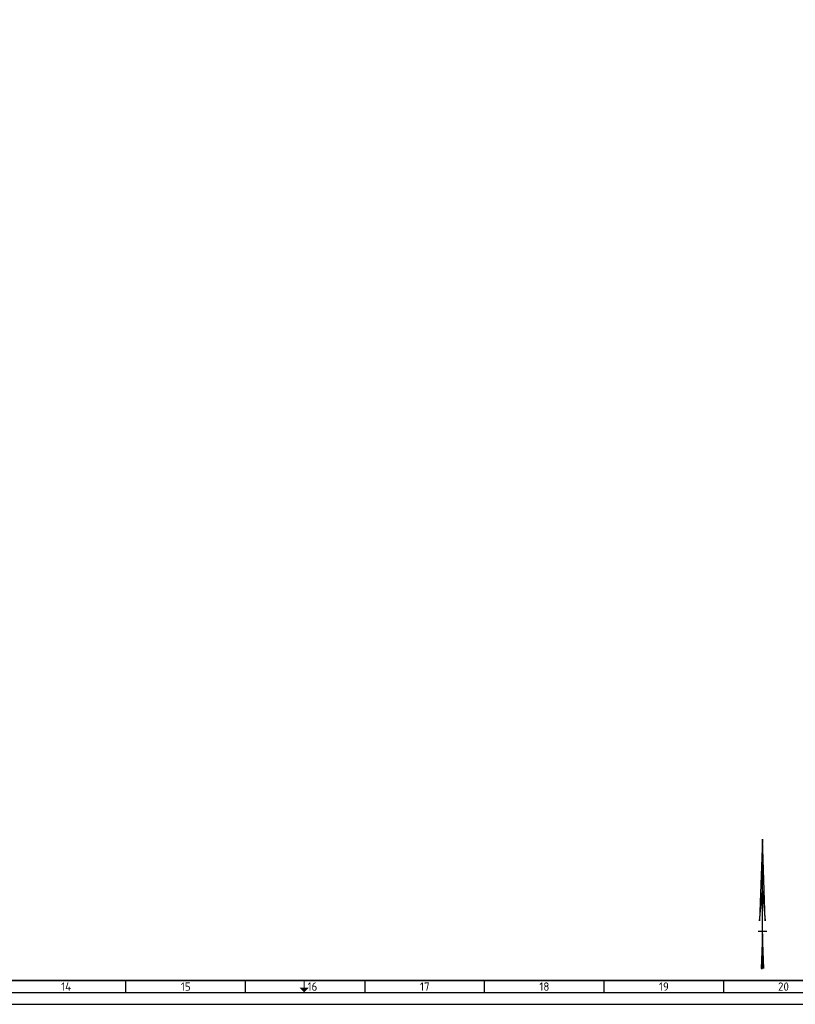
# Paper-space layout 'A0' of a CAD drawing. Header units: metres. Extents: x 0 to 1300, y 0 to 841.
# Tile 2 of 256: x 650 to 974, y 0 to 412. Entities that reach past the tile are written whole.
import ezdxf
from ezdxf.enums import TextEntityAlignment as Align

# ---------------------------------------------------------------- set-up
doc = ezdxf.new("R2010")
doc.units = ezdxf.units.M
for name, color, linetype, lineweight in [('X-XX-AL-ORIENTATIE-S', 7, 'Continuous', 25), ('X-XX-AL-TEKENBLAD-S @ 1', 7, 'Continuous', 25), ('X-XX-AL-TEKENBLAD_KADER-G', 7, 'Continuous', 25), ('X-XX-AL-TEKENBLAD_KADER_ROOSTERVERDELING-G', 7, 'Continuous', 25), ('X-XX-AL-TEKENBLAD_KADER_ROOSTERVERDELING-T35', 7, 'Continuous', 35), ('X-XX-AL-TEKENBLAD_KADER_VOUWMERK-G', 7, 'Continuous', 18)]:
    doc.layers.add(name, color=color, linetype=linetype, lineweight=lineweight)
doc.styles.add('NLCS-ISO', font='NLCS-ISO.ttf')

# ---------------------------------------------------------------- blocks, each defined once
blk = doc.blocks.new('SAL-TEKENBLAD_A0-SO')
at = {"layer": 'X-XX-AL-TEKENBLAD_KADER_VOUWMERK-G'}
h = blk.add_hatch(color=256, dxfattribs=at)
h.paths.add_polyline_path([(771, 7), (769, 5), (769, 7)])
h.paths.add_polyline_path([(769, 7), (769, 5), (767, 7)])
at = {"layer": 'X-XX-AL-TEKENBLAD_KADER-G'}
blk.add_line((0, 0), (1189, 0), dxfattribs=at)
at = {"layer": 'X-XX-AL-TEKENBLAD_KADER-G', "const_width": 0.7, "flags": 128}
blk.add_lwpolyline([(20, 10), (1179, 10), (1179, 831), (20, 831)], close=True, dxfattribs=at)
at = {"layer": 'X-XX-AL-TEKENBLAD_KADER_ROOSTERVERDELING-G'}
for p, q in [((694.5, 5), (694.5, 10)), ((744.5, 5), (744.5, 10)), ((794.5, 5), (794.5, 10)), ((844.5, 5), (844.5, 10)), ((894.5, 5), (894.5, 10)), ((944.5, 5), (944.5, 10)), ((15, 5), (1184, 5))]:
    blk.add_line(p, q, dxfattribs=at)
at = {"layer": 'X-XX-AL-TEKENBLAD_KADER_VOUWMERK-G'}
blk.add_line((769, 10), (769, 5), dxfattribs=at)
at = {"layer": 'X-XX-AL-TEKENBLAD_KADER_ROOSTERVERDELING-T35', "lineweight": 35, "style": 'NLCS-ISO'}
for s, p in [('14', (669.5, 4.6)), ('15', (719.5, 4.6)), ('16', (772.5, 4.6)), ('17', (819.5, 4.6)), ('18', (869.5, 4.6)), ('19', (919.5, 4.6)), ('20', (969.5, 4.6))]:
    blk.add_text(s, height=3.5, dxfattribs=at).set_placement(p, align=Align.BOTTOM_CENTER)
blk = doc.blocks.new('SAL-ORIENTATIE_NOORDPIJL-SO')
for p, q in [((0, 12.8), (-0.4, 1.4)), ((0, -5.2), (0, 12.8)), ((0.4, 1.4), (0, 12.8)), ((-0.4, 1.4), (0, 5.6)), ((0, 5.6), (0.4, 1.4)), ((-0.6, 0), (0.6, 0)), ((0, -0.4), (-0.2, -5.2)), ((0.2, -5.2), (0, -0.4)), ((-0.2, -5.2), (0, -5.2))]:
    blk.add_line(p, q)
for points in [[(0.4, 1.4), (0, 5.6), (0, 12.8)], [(0, -5.2), (0.2, -5.2), (0, -0.4)]]:
    blk.add_solid(points)

psp = doc.layouts.new('A0')

# ---------------------------------------------------------------- block references
at = {"layer": 'X-XX-AL-ORIENTATIE-S', "xscale": 3, "yscale": 3, "zscale": 3}
psp.add_blockref('SAL-ORIENTATIE_NOORDPIJL-SO', (960.73, 30.63), dxfattribs=at)
at = {"layer": 'X-XX-AL-TEKENBLAD-S @ 1'}
psp.add_blockref('SAL-TEKENBLAD_A0-SO', (0.01, -0.01), dxfattribs=at)

doc.saveas('drawing.dxf')
